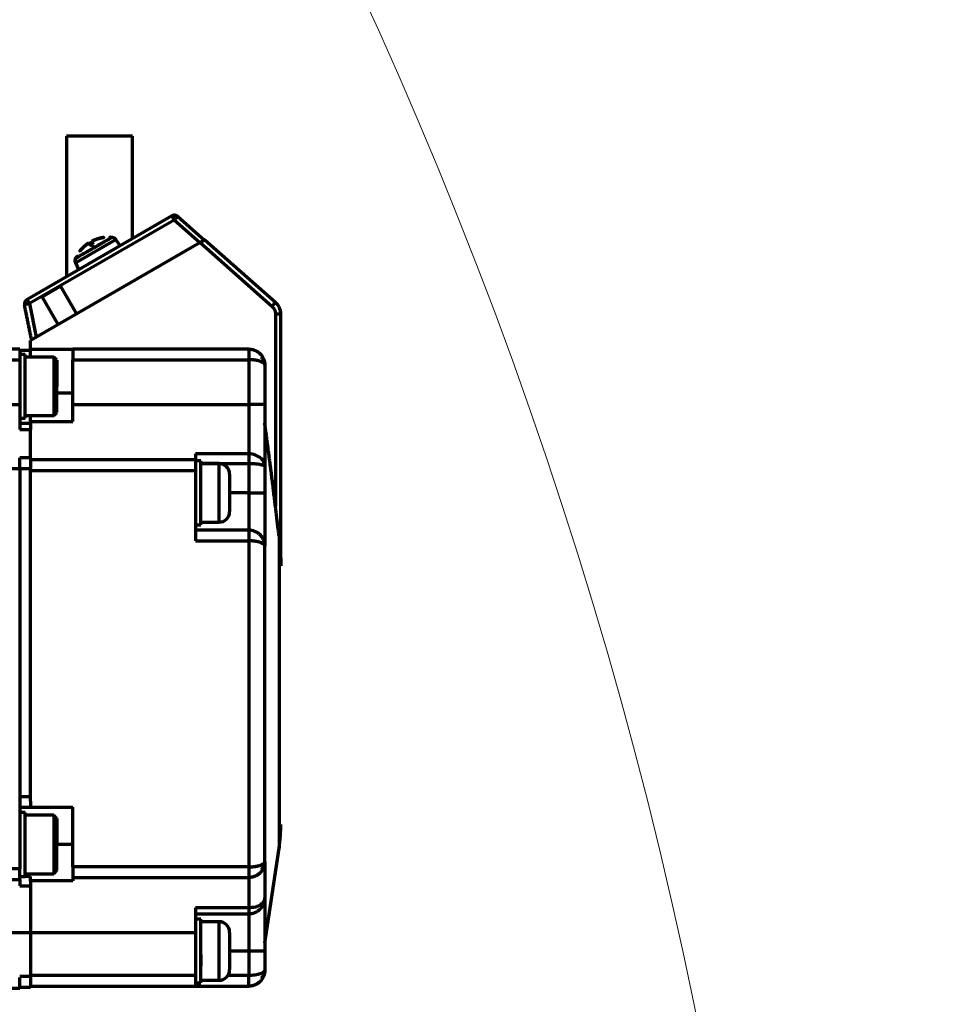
# Model space of a CAD drawing. Header units: millimetres. Extents: x -170 to 6906, y -2212 to 4257.
# Tile 189 of 256: x 5139 to 5225, y -1153 to -1061. Entities that reach past the tile are written whole.
import ezdxf

# ---------------------------------------------------------------- set-up
doc = ezdxf.new("R2010")
doc.units = ezdxf.units.MM
doc.layers.add('1', color=7, linetype='Continuous', true_color=0xffffff)
doc.styles.add('PC_TEXTSTYLE', font='ISOCP.SHX', dxfattribs={"width": 0.707, "bigfont": 'GBCBIG.SHX'})
doc.dimstyles.new('GB_DIMSTYLE', dxfattribs={"dimtxt": 50, "dimasz": 40, "dimexe": 1, "dimexo": 0, "dimgap": 1.5, "dimtad": 1, "dimdec": 1, "dimdsep": 46, "dimtxsty": 'PC_TEXTSTYLE', "dimcen": 0, "dimclrd": 256, "dimclrt": 3, "dimadec": 1, "dimazin": 2, "dimtp": 0.1, "dimtm": 0.1, "dimtfac": 0.71, "dimtdec": 1, "dimtmove": 0, "dimatfit": 3, "dimfxl": 1, "dimtfill": 1, "dimarcsym": 0})

# ---------------------------------------------------------------- blocks, each defined once
blk = doc.blocks.new('*D40')
at = {"lineweight": -2, "transparency": 16777216}
for p, q in [((5298.604, -811.424), (5142.709, -938.982)), ((4772.638, -1241.784), (5111.751, -964.312))]:
    blk.add_line(p, q, dxfattribs=at)
at = {"lineweight": 18, "transparency": 16777216}
blk.add_solid([(5138.487, -933.822), (5146.931, -944.141), (5111.751, -964.312)], dxfattribs=at)
at = {"layer": 'Defpoints', "color": 0, "lineweight": 18, "transparency": 16777216}
for p in [(5111.751, -964.312), (4772.638, -1241.784)]:
    blk.add_point(p, dxfattribs=at)
at = {"color": 3, "lineweight": 18, "transparency": 16777216, "insert": (5244.525, -821.426), "char_height": 50, "attachment_point": 5, "rotation": 39.29104, "style": 'PC_TEXTSTYLE', "bg_fill": 3, "box_fill_scale": 1.1, "bg_fill_color": 256, "bg_fill_true_color": 13158600, "bg_fill_transparency": 0}
blk.add_mtext('R625', dxfattribs=at)

msp = doc.modelspace()

# ---------------------------------------------------------------- linework, layer by layer
at = {"color": 0, "lineweight": 18}
msp.add_arc((4772.638, -1241.784), 438.165, 198.70552, 161.36953, dxfattribs=at)
at = {"layer": '1', "color": 0, "linetype": 'Continuous', "lineweight": 70}
for p, q in [((5142.916, -1071.784), (5142.916, -1084.993)), ((5149.116, -1071.784), (5142.916, -1071.784)), ((5149.116, -1081.413), (5149.116, -1071.784)), ((5152.803, -1079.284), (5139.229, -1087.121)), ((5153.028, -1079.674), (5152.803, -1079.284)), ((5153.384, -1079.343), (5155.875, -1081.552)), ((5153.028, -1079.674), (5139.454, -1087.511)), ((5155.433, -1081.807), (5153.028, -1079.674)), ((5155.464, -1081.789), (5139.538, -1090.984)), ((5143.772, -1083.695), (5147.564, -1081.506)), ((5144.955, -1081.867), (5145.036, -1081.821)), ((5145.309, -1081.663), (5145.39, -1081.616)), ((5147.964, -1082.078), (5147.564, -1081.506)), ((5155.464, -1081.789), (5162.202, -1087.764)), ((5155.921, -1081.526), (5162.534, -1087.39)), ((5143.772, -1083.695), (5144.067, -1084.328)), ((5140.637, -1086.886), (5142.369, -1085.886)), ((5142.369, -1085.886), (5143.869, -1088.484)), ((5139.229, -1087.121), (5139.454, -1087.511)), ((5139.454, -1087.511), (5140.098, -1090.661)), ((5142.137, -1089.484), (5140.637, -1086.886)), ((5162.534, -1087.39), (5162.202, -1087.764)), ((5163.038, -1088.512), (5162.538, -1088.512)), ((5162.538, -1088.512), (5162.538, -1106.555)), ((5139.538, -1091.784), (5139.538, -1090.984)), ((5138.538, -1091.784), (5036.64, -1091.784)), ((5138.538, -1091.784), (5138.538, -1092.784)), ((5138.538, -1091.884), (5139.538, -1091.884)), ((5139.038, -1092.284), (5138.538, -1092.284)), ((5139.038, -1095.284), (5139.038, -1092.284)), ((5139.538, -1091.784), (5143.538, -1091.784)), ((5139.538, -1092.534), (5139.538, -1091.784)), ((5143.538, -1091.784), (5143.538, -1092.784)), ((5036.64, -1092.784), (5138.538, -1092.784)), ((5138.538, -1092.784), (5138.538, -1096.984)), ((5141.738, -1092.534), (5139.038, -1092.534)), ((5142.038, -1092.834), (5141.738, -1092.534)), ((5141.738, -1092.534), (5141.738, -1098.034)), ((5142.038, -1092.834), (5142.038, -1095.284)), ((5143.538, -1096.984), (5143.538, -1092.784)), ((5143.538, -1092.784), (5160.038, -1092.784)), ((5160.038, -1092.784), (5160.038, -1096.984)), ((5161.538, -1093.284), (5161.538, -1096.984)), ((5139.038, -1098.284), (5139.038, -1095.284)), ((5142.038, -1097.734), (5142.038, -1095.284)), ((5143.538, -1095.915), (5142.038, -1095.915)), ((5036.639, -1096.984), (5138.538, -1096.984)), ((5138.538, -1096.984), (5138.538, -1099.317)), ((5143.538, -1098.584), (5143.538, -1096.984)), ((5143.538, -1096.984), (5160.038, -1096.984)), ((5161.538, -1096.984), (5160.038, -1096.984)), ((5160.038, -1096.984), (5160.038, -1101.624)), ((5141.738, -1098.034), (5142.038, -1097.734)), ((5138.538, -1098.284), (5139.038, -1098.284)), ((5139.538, -1098.784), (5138.538, -1098.784)), ((5139.038, -1098.034), (5141.738, -1098.034)), ((5139.538, -1098.584), (5139.538, -1098.034)), ((5139.538, -1098.584), (5143.538, -1098.584)), ((5139.538, -1098.584), (5139.538, -1098.903)), ((5138.538, -1099.317), (5139.538, -1099.317)), ((5139.538, -1098.903), (5139.538, -1099.317)), ((5139.538, -1101.984), (5139.538, -1099.317)), ((5155.038, -1101.625), (5155.038, -1102.184)), ((5139.538, -1101.984), (5138.538, -1101.984)), ((5138.538, -1101.984), (5138.538, -1101.988)), ((5138.538, -1102.984), (5138.538, -1101.984)), ((5139.538, -1101.984), (5139.538, -1102.984)), ((5155.038, -1102.184), (5139.538, -1102.184)), ((5155.038, -1102.184), (5155.038, -1103.184)), ((5155.538, -1102.284), (5155.038, -1102.284)), ((5155.538, -1105.284), (5155.538, -1102.284)), ((5155.538, -1102.516), (5160.038, -1102.516)), ((5157.238, -1102.534), (5155.538, -1102.534)), ((5157.238, -1102.534), (5157.238, -1108.034)), ((5160.038, -1102.516), (5160.038, -1105.284)), ((5036.64, -1102.984), (5138.538, -1102.984)), ((5138.538, -1102.984), (5139.538, -1102.984)), ((5138.538, -1102.984), (5138.538, -1140.584)), ((5139.538, -1133.784), (5139.538, -1102.984)), ((5139.538, -1103.184), (5155.038, -1103.184)), ((5155.038, -1103.184), (5155.038, -1109.784)), ((5161.513, -1102.763), (5161.522, -1102.76)), ((5161.538, -1102.815), (5161.538, -1105.284)), ((5155.538, -1108.284), (5155.538, -1105.284)), ((5160.038, -1105.284), (5158.238, -1105.284)), ((5160.038, -1105.284), (5161.538, -1105.284)), ((5160.038, -1105.284), (5160.038, -1108.784)), ((5155.538, -1108.034), (5157.238, -1108.034)), ((5155.038, -1108.284), (5155.538, -1108.284)), ((5160.038, -1108.784), (5155.038, -1108.784)), ((5155.038, -1109.784), (5160.038, -1109.784)), ((5160.038, -1109.784), (5160.038, -1140.384)), ((5162.873, -1109.342), (5162.873, -1138.64)), ((5161.538, -1139.884), (5161.538, -1110.284)), ((5138.538, -1133.784), (5139.538, -1133.784)), ((5139.538, -1134.22), (5139.538, -1133.784)), ((5138.538, -1134.784), (5139.538, -1134.784)), ((5139.538, -1134.22), (5139.538, -1134.784)), ((5139.538, -1134.784), (5143.538, -1134.784)), ((5143.538, -1140.384), (5143.538, -1134.784)), ((5139.038, -1135.284), (5138.538, -1135.284)), ((5139.038, -1138.284), (5139.038, -1135.284)), ((5141.738, -1135.534), (5139.038, -1135.534)), ((5142.038, -1135.834), (5141.738, -1135.534)), ((5141.738, -1135.534), (5141.738, -1141.034)), ((5142.038, -1135.834), (5142.038, -1138.284)), ((5139.038, -1141.284), (5139.038, -1138.284)), ((5143.538, -1138.284), (5142.038, -1138.284)), ((5142.038, -1140.734), (5142.038, -1138.284)), ((5161.538, -1147.534), (5162.873, -1138.64)), ((5143.538, -1140.384), (5143.538, -1141.384)), ((5160.038, -1140.384), (5143.538, -1140.384)), ((5138.538, -1140.584), (5036.64, -1140.584)), ((5138.538, -1141.584), (5138.538, -1140.584)), ((5138.538, -1141.284), (5139.038, -1141.284)), ((5139.038, -1141.034), (5141.738, -1141.034)), ((5139.538, -1141.705), (5139.538, -1141.277)), ((5141.738, -1141.034), (5142.038, -1140.734)), ((5036.64, -1141.584), (5138.538, -1141.584)), ((5138.538, -1141.584), (5138.538, -1142.162)), ((5138.538, -1142.162), (5139.538, -1142.162)), ((5143.538, -1141.705), (5139.538, -1141.705)), ((5139.538, -1141.705), (5139.538, -1141.751)), ((5139.538, -1141.751), (5139.538, -1142.162)), ((5139.538, -1142.162), (5139.538, -1146.584)), ((5143.538, -1141.384), (5143.538, -1141.705)), ((5143.538, -1141.384), (5160.038, -1141.384)), ((5160.038, -1141.384), (5160.038, -1144.236)), ((5155.038, -1144.236), (5155.038, -1146.584)), ((5160.038, -1144.236), (5155.038, -1144.236)), ((5155.038, -1144.784), (5160.038, -1144.784)), ((5160.038, -1144.784), (5160.038, -1148.284)), ((5155.538, -1145.284), (5155.038, -1145.284)), ((5155.538, -1148.284), (5155.538, -1145.284)), ((5157.238, -1145.534), (5155.538, -1145.534)), ((5157.238, -1145.534), (5157.238, -1151.034)), ((5139.538, -1146.584), (5036.64, -1146.584)), ((5139.538, -1146.584), (5139.538, -1150.684)), ((5155.038, -1146.584), (5139.538, -1146.584)), ((5155.038, -1146.584), (5155.038, -1150.584)), ((5155.538, -1151.284), (5155.538, -1148.284)), ((5160.038, -1148.284), (5158.238, -1148.284)), ((5160.038, -1148.284), (5160.038, -1150.584)), ((5161.538, -1148.284), (5160.038, -1148.284)), ((5161.538, -1148.284), (5161.538, -1150.084)), ((5155.038, -1150.584), (5139.538, -1150.584)), ((5155.038, -1150.584), (5155.038, -1151.584)), ((5160.038, -1150.584), (5158.074, -1150.584)), ((5139.538, -1150.684), (5138.538, -1150.684)), ((5138.538, -1151.784), (5138.538, -1150.775)), ((5139.538, -1150.684), (5139.538, -1151.684)), ((5155.038, -1151.284), (5155.538, -1151.284)), ((5155.538, -1151.034), (5157.238, -1151.034)), ((5036.64, -1151.784), (5138.538, -1151.784)), ((5138.538, -1151.684), (5139.538, -1151.684)), ((5139.538, -1151.584), (5155.038, -1151.584)), ((5155.038, -1151.584), (5160.038, -1151.584))]:
    msp.add_line(p, q, dxfattribs=at)
for centre, radius, start, end in [((5147.146, -1081.799), 0.51, 35, 120), ((5144.234, -1083.48), 0.51, 120, 205), ((5139.479, -1087.554), 0.5, 120, 191.56505), ((5161.538, -1088.512), 1.5, 0, 48.43495), ((5157.238, -1103.534), 1, 0, 90), ((5157.238, -1107.034), 1, 270, 0), ((5157.238, -1146.534), 1, 0, 90), ((5157.238, -1150.034), 1, 270, 0)]:
    msp.add_arc(centre, radius, start, end, dxfattribs=at)
msp.add_ellipse((5153.053, -1079.717), major_axis=(0.332, 0.374), ratio=0.094444, start_param=0, end_param=1.539325, dxfattribs=at)
for points, degree, knots in [([(5152.803, -1079.284), (5152.84, -1079.263), (5152.881, -1079.246), (5152.965, -1079.223), (5153.009, -1079.217), (5153.053, -1079.217)], 3, [0, 0, 0, 0, 0.5, 0.5, 1, 1, 1, 1]), ([(5153.37, -1079.345), (5153.332, -1079.312), (5153.248, -1079.258), (5153.098, -1079.218), (5152.943, -1079.229), (5152.85, -1079.265), (5152.806, -1079.29)], 3, [0, 0, 0, 0, 0.244453, 0.500899, 0.756878, 1, 1, 1, 1]), ([(5153.053, -1079.217), (5153.113, -1079.217), (5153.174, -1079.229), (5153.287, -1079.271), (5153.339, -1079.303), (5153.384, -1079.343)], 3, [0, 0, 0, 0, 0.5, 0.5, 1, 1, 1, 1]), ([(5145.483, -1082.28), (5145.496, -1082.273), (5145.521, -1082.258), (5145.559, -1082.236), (5145.597, -1082.214), (5145.635, -1082.192), (5145.673, -1082.17), (5145.712, -1082.148), (5145.75, -1082.126), (5145.788, -1082.104), (5145.827, -1082.081), (5145.865, -1082.059), (5145.903, -1082.037), (5145.941, -1082.015), (5145.979, -1081.994), (5146.016, -1081.972), (5146.054, -1081.95), (5146.091, -1081.929), (5146.167, -1081.885), (5146.281, -1081.819), (5146.427, -1081.735), (5146.567, -1081.654), (5146.693, -1081.582), (5146.805, -1081.517), (5146.905, -1081.459), (5146.993, -1081.408), (5147.045, -1081.378), (5147.071, -1081.363), (5147.077, -1081.36), (5147.082, -1081.357), (5147.087, -1081.354), (5147.093, -1081.351), (5147.098, -1081.348), (5147.103, -1081.345), (5147.108, -1081.342), (5147.113, -1081.339), (5147.118, -1081.336), (5147.122, -1081.334), (5147.127, -1081.331), (5147.131, -1081.328), (5147.136, -1081.326), (5147.14, -1081.323), (5147.144, -1081.321), (5147.148, -1081.319), (5147.152, -1081.317), (5147.155, -1081.314), (5147.159, -1081.312), (5147.162, -1081.31), (5147.165, -1081.309), (5147.169, -1081.307), (5147.172, -1081.305), (5147.174, -1081.303), (5147.177, -1081.302), (5147.179, -1081.3), (5147.182, -1081.299), (5147.184, -1081.298), (5147.186, -1081.297), (5147.188, -1081.296), (5147.189, -1081.295), (5147.191, -1081.294), (5147.192, -1081.293), (5147.193, -1081.293), (5147.194, -1081.292), (5147.195, -1081.292), (5147.195, -1081.291), (5147.196, -1081.291), (5147.196, -1081.291), (5147.196, -1081.291)], 3, [0, 0, 0, 0, 0.014065, 0.028198, 0.042396, 0.056656, 0.070974, 0.085347, 0.099772, 0.114244, 0.12876, 0.143315, 0.157906, 0.172528, 0.187177, 0.201849, 0.216538, 0.231241, 0.245952, 0.307955, 0.371164, 0.435367, 0.500335, 0.559994, 0.621661, 0.685212, 0.750489, 0.75602, 0.761591, 0.7672, 0.772849, 0.778537, 0.784264, 0.790029, 0.795833, 0.801676, 0.807556, 0.813475, 0.819432, 0.825427, 0.831459, 0.837529, 0.843635, 0.849779, 0.85596, 0.862178, 0.868432, 0.874722, 0.881047, 0.887409, 0.893806, 0.900238, 0.906705, 0.913207, 0.919743, 0.926313, 0.932917, 0.939554, 0.946224, 0.952927, 0.959662, 0.96643, 0.973229, 0.98006, 0.986921, 0.993813, 1, 1, 1, 1]), ([(5145.165, -1082.044), (5145.16, -1082.035), (5145.149, -1082.017), (5145.133, -1081.989), (5145.116, -1081.959), (5145.097, -1081.927), (5145.078, -1081.893), (5145.057, -1081.858), (5145.043, -1081.833), (5145.036, -1081.821)], 3, [0, 0, 0, 0, 0.118784, 0.245555, 0.380341, 0.523164, 0.67404, 0.832983, 1, 1, 1, 1]), ([(5146.419, -1081.308), (5146.419, -1081.308), (5146.419, -1081.307), (5146.42, -1081.306), (5146.42, -1081.306), (5146.42, -1081.305), (5146.421, -1081.305), (5146.421, -1081.304), (5146.421, -1081.304), (5146.421, -1081.305), (5146.42, -1081.305), (5146.42, -1081.305), (5146.42, -1081.306), (5146.419, -1081.307), (5146.419, -1081.308), (5146.419, -1081.308)], 3, [0, 0, 0, 0, 0.071293, 0.143517, 0.216675, 0.29077, 0.365801, 0.441773, 0.518686, 0.596542, 0.675342, 0.755087, 0.835778, 0.917416, 1, 1, 1, 1]), ([(5155.921, -1081.526), (5155.921, -1081.526), (5155.921, -1081.526), (5155.92, -1081.526), (5155.92, -1081.526), (5155.919, -1081.527), (5155.918, -1081.527), (5155.917, -1081.528), (5155.916, -1081.529), (5155.914, -1081.529), (5155.912, -1081.53), (5155.91, -1081.532), (5155.908, -1081.533), (5155.905, -1081.534), (5155.903, -1081.536), (5155.9, -1081.538), (5155.897, -1081.539), (5155.893, -1081.541), (5155.89, -1081.543), (5155.886, -1081.546), (5155.882, -1081.548), (5155.878, -1081.55), (5155.873, -1081.553), (5155.868, -1081.556), (5155.863, -1081.559), (5155.858, -1081.562), (5155.853, -1081.565), (5155.847, -1081.568), (5155.841, -1081.571), (5155.835, -1081.575), (5155.829, -1081.578), (5155.823, -1081.582), (5155.816, -1081.586), (5155.809, -1081.59), (5155.802, -1081.594), (5155.795, -1081.598), (5155.787, -1081.603), (5155.779, -1081.607), (5155.771, -1081.612), (5155.762, -1081.617), (5155.753, -1081.622), (5155.743, -1081.628), (5155.733, -1081.634), (5155.722, -1081.64), (5155.71, -1081.647), (5155.698, -1081.654), (5155.685, -1081.661), (5155.671, -1081.669), (5155.657, -1081.677), (5155.643, -1081.685), (5155.628, -1081.694), (5155.612, -1081.703), (5155.595, -1081.713), (5155.578, -1081.723), (5155.561, -1081.733), (5155.542, -1081.744), (5155.524, -1081.755), (5155.504, -1081.766), (5155.485, -1081.778), (5155.471, -1081.785), (5155.464, -1081.789)], 3, [0, 0, 0, 0, 0.01176, 0.024988, 0.03826, 0.051579, 0.064945, 0.078358, 0.091819, 0.105329, 0.118889, 0.132499, 0.14616, 0.159872, 0.173637, 0.187454, 0.201325, 0.21525, 0.22923, 0.243265, 0.257357, 0.271504, 0.28571, 0.299972, 0.314294, 0.328674, 0.343114, 0.357614, 0.372174, 0.386796, 0.401479, 0.416225, 0.431034, 0.445906, 0.460842, 0.475842, 0.490907, 0.506035, 0.521798, 0.538194, 0.555226, 0.572893, 0.591196, 0.610136, 0.629713, 0.649927, 0.670778, 0.692268, 0.714397, 0.737163, 0.760569, 0.784614, 0.809298, 0.834621, 0.860584, 0.887187, 0.91443, 0.942313, 0.970836, 1, 1, 1, 1]), ([(5143.77, -1083.269), (5143.77, -1083.269), (5143.77, -1083.269), (5143.772, -1083.268), (5143.774, -1083.267), (5143.776, -1083.265), (5143.78, -1083.263), (5143.784, -1083.261), (5143.789, -1083.258), (5143.794, -1083.255), (5143.801, -1083.251), (5143.807, -1083.247), (5143.815, -1083.243), (5143.822, -1083.239), (5143.831, -1083.234), (5143.84, -1083.229), (5143.849, -1083.223), (5143.859, -1083.218), (5143.869, -1083.212), (5143.879, -1083.206), (5143.909, -1083.189), (5143.963, -1083.158), (5144.054, -1083.105), (5144.157, -1083.046), (5144.272, -1082.979), (5144.399, -1082.906), (5144.538, -1082.825), (5144.685, -1082.741), (5144.792, -1082.678), (5144.856, -1082.642), (5144.874, -1082.631), (5144.892, -1082.621), (5144.91, -1082.611), (5144.928, -1082.6), (5144.946, -1082.59), (5144.964, -1082.579), (5144.983, -1082.569), (5145.001, -1082.558), (5145.019, -1082.547), (5145.038, -1082.537), (5145.056, -1082.526), (5145.075, -1082.515), (5145.093, -1082.505), (5145.112, -1082.494), (5145.13, -1082.483), (5145.149, -1082.473), (5145.168, -1082.462), (5145.186, -1082.451), (5145.205, -1082.44), (5145.223, -1082.43), (5145.242, -1082.419), (5145.261, -1082.408), (5145.279, -1082.397), (5145.298, -1082.387), (5145.317, -1082.376), (5145.335, -1082.365), (5145.354, -1082.355), (5145.372, -1082.344), (5145.391, -1082.333), (5145.409, -1082.323), (5145.428, -1082.312), (5145.446, -1082.301), (5145.465, -1082.291), (5145.477, -1082.284), (5145.483, -1082.28)], 3, [0, 0, 0, 0, 0.01392, 0.027712, 0.041372, 0.054897, 0.068285, 0.081533, 0.094639, 0.107599, 0.120412, 0.133075, 0.145588, 0.157947, 0.170151, 0.182198, 0.194088, 0.205818, 0.217388, 0.228796, 0.240041, 0.308033, 0.37414, 0.438183, 0.500023, 0.564955, 0.629114, 0.692273, 0.754222, 0.761364, 0.768505, 0.775643, 0.782779, 0.789912, 0.797041, 0.804166, 0.811286, 0.818401, 0.82551, 0.832613, 0.839709, 0.846798, 0.85388, 0.860953, 0.868017, 0.875072, 0.882118, 0.889153, 0.896178, 0.903192, 0.910195, 0.917185, 0.924164, 0.931129, 0.938082, 0.945021, 0.951946, 0.958856, 0.965753, 0.972634, 0.979499, 0.986349, 0.993183, 1, 1, 1, 1]), ([(5144.173, -1082.604), (5144.173, -1082.604), (5144.172, -1082.604), (5144.171, -1082.604), (5144.17, -1082.604), (5144.169, -1082.604), (5144.169, -1082.604), (5144.169, -1082.604), (5144.169, -1082.604), (5144.17, -1082.604), (5144.171, -1082.604), (5144.172, -1082.604), (5144.173, -1082.604), (5144.173, -1082.604)], 3, [0, 0, 0, 0, 0.097498, 0.193674, 0.288527, 0.38206, 0.474275, 0.565172, 0.654755, 0.743026, 0.829988, 0.915645, 1, 1, 1, 1]), ([(5139.454, -1087.511), (5139.423, -1087.518), (5139.391, -1087.525), (5139.33, -1087.538), (5139.301, -1087.546), (5139.244, -1087.56), (5139.216, -1087.567), (5139.165, -1087.581), (5139.142, -1087.588), (5139.099, -1087.601), (5139.08, -1087.607), (5139.046, -1087.619), (5139.032, -1087.625), (5139.01, -1087.635), (5139.002, -1087.64), (5138.991, -1087.648), (5138.988, -1087.652), (5138.989, -1087.655)], 3, [0, 0, 0, 0, 0.125, 0.125, 0.25, 0.25, 0.375, 0.375, 0.5, 0.5, 0.625, 0.625, 0.75, 0.75, 0.875, 0.875, 1, 1, 1, 1]), ([(5162.202, -1087.764), (5162.206, -1087.767), (5162.214, -1087.775), (5162.226, -1087.786), (5162.238, -1087.797), (5162.249, -1087.808), (5162.261, -1087.82), (5162.272, -1087.832), (5162.283, -1087.844), (5162.293, -1087.856), (5162.304, -1087.868), (5162.314, -1087.881), (5162.325, -1087.894), (5162.334, -1087.907), (5162.344, -1087.92), (5162.354, -1087.933), (5162.363, -1087.946), (5162.372, -1087.96), (5162.381, -1087.973), (5162.39, -1087.987), (5162.398, -1088.001), (5162.406, -1088.015), (5162.414, -1088.029), (5162.422, -1088.043), (5162.429, -1088.058), (5162.437, -1088.072), (5162.444, -1088.087), (5162.456, -1088.113), (5162.471, -1088.15), (5162.489, -1088.2), (5162.504, -1088.25), (5162.515, -1088.295), (5162.526, -1088.347), (5162.532, -1088.393), (5162.536, -1088.438), (5162.538, -1088.467), (5162.538, -1088.491), (5162.538, -1088.506), (5162.538, -1088.512)], 3, [0, 0, 0, 0, 0.01923, 0.03846, 0.05769, 0.07692, 0.096151, 0.115381, 0.134611, 0.153841, 0.173071, 0.192301, 0.211531, 0.230761, 0.249991, 0.269222, 0.288452, 0.307682, 0.326912, 0.346142, 0.365372, 0.384602, 0.403832, 0.423063, 0.442293, 0.461523, 0.480753, 0.499983, 0.562292, 0.624603, 0.686921, 0.749247, 0.787803, 0.873718, 0.914716, 0.949428, 0.977856, 1, 1, 1, 1]), ([(5160.038, -1091.784), (5160.045, -1091.784), (5160.058, -1091.784), (5160.077, -1091.784), (5160.096, -1091.785), (5160.116, -1091.786), (5160.135, -1091.787), (5160.154, -1091.788), (5160.174, -1091.79), (5160.193, -1091.792), (5160.213, -1091.794), (5160.232, -1091.796), (5160.251, -1091.799), (5160.271, -1091.802), (5160.29, -1091.805), (5160.31, -1091.809), (5160.329, -1091.812), (5160.349, -1091.816), (5160.368, -1091.821), (5160.387, -1091.825), (5160.407, -1091.83), (5160.426, -1091.835), (5160.445, -1091.84), (5160.464, -1091.846), (5160.484, -1091.852), (5160.503, -1091.858), (5160.522, -1091.864), (5160.541, -1091.871), (5160.56, -1091.878), (5160.579, -1091.885), (5160.598, -1091.892), (5160.617, -1091.9), (5160.635, -1091.908), (5160.654, -1091.916), (5160.673, -1091.925), (5160.691, -1091.933), (5160.71, -1091.942), (5160.728, -1091.952), (5160.746, -1091.961), (5160.764, -1091.971), (5160.782, -1091.981), (5160.8, -1091.992), (5160.818, -1092.002), (5160.836, -1092.013), (5160.853, -1092.024), (5160.871, -1092.036), (5160.888, -1092.048), (5160.905, -1092.06), (5160.922, -1092.072), (5160.939, -1092.084), (5160.956, -1092.097), (5160.972, -1092.11), (5160.989, -1092.123), (5161.005, -1092.137), (5161.021, -1092.151), (5161.037, -1092.165), (5161.053, -1092.179), (5161.069, -1092.194), (5161.084, -1092.208), (5161.126, -1092.25), (5161.194, -1092.324), (5161.28, -1092.438), (5161.359, -1092.567), (5161.407, -1092.667), (5161.433, -1092.73), (5161.441, -1092.751), (5161.449, -1092.774), (5161.457, -1092.797), (5161.466, -1092.822), (5161.474, -1092.847), (5161.482, -1092.874), (5161.489, -1092.902), (5161.497, -1092.931), (5161.504, -1092.961), (5161.51, -1092.993), (5161.516, -1093.025), (5161.522, -1093.059), (5161.527, -1093.094), (5161.531, -1093.13), (5161.534, -1093.167), (5161.537, -1093.205), (5161.538, -1093.244), (5161.538, -1093.271), (5161.538, -1093.284)], 3, [0, 0, 0, 0, 0.007948, 0.015912, 0.023892, 0.031888, 0.039901, 0.047929, 0.055975, 0.064037, 0.072116, 0.080212, 0.088325, 0.096456, 0.104604, 0.112769, 0.120953, 0.129154, 0.137374, 0.145612, 0.153868, 0.162143, 0.170436, 0.178748, 0.187079, 0.19543, 0.203799, 0.212188, 0.220597, 0.229025, 0.237473, 0.245941, 0.254429, 0.262937, 0.271465, 0.280014, 0.288584, 0.297174, 0.305785, 0.314417, 0.32307, 0.331745, 0.340441, 0.349158, 0.357897, 0.366657, 0.37544, 0.384244, 0.393071, 0.40192, 0.410791, 0.419684, 0.4286, 0.437539, 0.446501, 0.455485, 0.464493, 0.473523, 0.482577, 0.491654, 0.549115, 0.6103, 0.675227, 0.743911, 0.753334, 0.763208, 0.773532, 0.784307, 0.795533, 0.807208, 0.819335, 0.831912, 0.844939, 0.858417, 0.872346, 0.886726, 0.901556, 0.916836, 0.932568, 0.94875, 0.965382, 0.982466, 1, 1, 1, 1]), ([(5160.038, -1091.784), (5160.038, -1091.784), (5160.038, -1091.795), (5160.038, -1091.848), (5160.038, -1091.942), (5160.038, -1092.074), (5160.038, -1092.236), (5160.038, -1092.418), (5160.038, -1092.605), (5160.038, -1092.726), (5160.038, -1092.784)], 3, [0, 0, 0, 0, 0.121451, 0.247403, 0.373355, 0.499307, 0.625259, 0.751211, 0.877163, 1, 1, 1, 1]), ([(5161.538, -1093.284), (5161.538, -1093.282), (5161.538, -1093.277), (5161.538, -1093.271), (5161.537, -1093.264), (5161.537, -1093.258), (5161.535, -1093.251), (5161.534, -1093.245), (5161.532, -1093.238), (5161.531, -1093.232), (5161.528, -1093.225), (5161.526, -1093.218), (5161.523, -1093.212), (5161.52, -1093.205), (5161.517, -1093.198), (5161.513, -1093.192), (5161.509, -1093.185), (5161.505, -1093.178), (5161.5, -1093.172), (5161.495, -1093.165), (5161.49, -1093.158), (5161.485, -1093.152), (5161.479, -1093.145), (5161.473, -1093.138), (5161.466, -1093.131), (5161.459, -1093.125), (5161.452, -1093.118), (5161.445, -1093.111), (5161.437, -1093.104), (5161.428, -1093.097), (5161.406, -1093.08), (5161.368, -1093.053), (5161.306, -1093.018), (5161.237, -1092.985), (5161.164, -1092.954), (5161.103, -1092.932), (5161.058, -1092.917), (5161.03, -1092.909), (5161.002, -1092.9), (5160.973, -1092.892), (5160.944, -1092.885), (5160.914, -1092.877), (5160.883, -1092.87), (5160.852, -1092.863), (5160.821, -1092.857), (5160.789, -1092.85), (5160.756, -1092.844), (5160.723, -1092.838), (5160.69, -1092.833), (5160.656, -1092.828), (5160.622, -1092.823), (5160.587, -1092.818), (5160.552, -1092.814), (5160.517, -1092.81), (5160.482, -1092.806), (5160.446, -1092.803), (5160.41, -1092.8), (5160.373, -1092.797), (5160.337, -1092.794), (5160.3, -1092.792), (5160.263, -1092.79), (5160.226, -1092.788), (5160.188, -1092.787), (5160.151, -1092.786), (5160.114, -1092.785), (5160.076, -1092.784), (5160.051, -1092.784), (5160.038, -1092.784)], 3, [0, 0, 0, 0, 0.008269, 0.016589, 0.024961, 0.033385, 0.04186, 0.050388, 0.058967, 0.067598, 0.076281, 0.085016, 0.093803, 0.102641, 0.111532, 0.120474, 0.129469, 0.138515, 0.147614, 0.156764, 0.165967, 0.175221, 0.184528, 0.193886, 0.203297, 0.212759, 0.222274, 0.231841, 0.24146, 0.251132, 0.260855, 0.315619, 0.368604, 0.419813, 0.469254, 0.516934, 0.532714, 0.548472, 0.56421, 0.579928, 0.595627, 0.611307, 0.62697, 0.642617, 0.658248, 0.673865, 0.689467, 0.705057, 0.720635, 0.736201, 0.751758, 0.767305, 0.782843, 0.798374, 0.813899, 0.829417, 0.844931, 0.860441, 0.875947, 0.891452, 0.906955, 0.922458, 0.937962, 0.953467, 0.968974, 0.984485, 1, 1, 1, 1]), ([(5161.538, -1096.984), (5161.538, -1097.857), (5161.538, -1098.702), (5161.538, -1099.576), (5161.538, -1101.141), (5161.538, -1101.774), (5161.538, -1102.385), (5161.538, -1102.815)], 2, [0, 0, 0, 0.25, 0.25, 0.5, 0.75, 0.75, 1, 1, 1]), ([(5162.538, -1106.555), (5162.516, -1106.365), (5162.469, -1105.98), (5162.398, -1105.397), (5162.325, -1104.801), (5162.249, -1104.192), (5162.17, -1103.57), (5162.1, -1103.021), (5162.039, -1102.545), (5161.987, -1102.146), (5161.935, -1101.741), (5161.881, -1101.33), (5161.827, -1100.914), (5161.771, -1100.491), (5161.714, -1100.063), (5161.657, -1099.629), (5161.598, -1099.189), (5161.558, -1098.893), (5161.538, -1098.745)], 3, [0, 0, 0, 0, 0.072987, 0.147608, 0.223872, 0.301788, 0.381363, 0.462603, 0.512941, 0.564032, 0.615876, 0.668476, 0.721833, 0.775948, 0.830821, 0.886454, 0.942847, 1, 1, 1, 1]), ([(5161.538, -1102.815), (5161.538, -1102.674), (5161.505, -1102.53), (5161.405, -1102.325), (5161.321, -1102.192), (5161.148, -1102.009), (5160.925, -1101.85), (5160.748, -1101.767), (5160.465, -1101.664), (5160.256, -1101.624), (5160.038, -1101.624)], 3, [0, 0, 0, 0, 0.25, 0.25, 0.375, 0.5, 0.625, 0.75, 0.75, 1, 1, 1, 1]), ([(5160.038, -1101.624), (5160.038, -1101.663), (5160.038, -1101.766), (5160.038, -1101.986), (5160.038, -1102.249), (5160.038, -1102.429), (5160.038, -1102.516)], 3, [0, 0, 0, 0, 0.250771, 0.501583, 0.752395, 1, 1, 1, 1]), ([(5160.038, -1102.516), (5160.044, -1102.516), (5160.059, -1102.516), (5160.083, -1102.516), (5160.115, -1102.516), (5160.154, -1102.517), (5160.2, -1102.518), (5160.252, -1102.519), (5160.31, -1102.521), (5160.375, -1102.524), (5160.446, -1102.527), (5160.521, -1102.532), (5160.644, -1102.541), (5160.789, -1102.556), (5160.933, -1102.575), (5161.027, -1102.591), (5161.087, -1102.603), (5161.129, -1102.612), (5161.166, -1102.62), (5161.202, -1102.629), (5161.235, -1102.638), (5161.267, -1102.646), (5161.297, -1102.655), (5161.325, -1102.664), (5161.352, -1102.674), (5161.377, -1102.683), (5161.4, -1102.692), (5161.419, -1102.701), (5161.435, -1102.709), (5161.449, -1102.716), (5161.461, -1102.722), (5161.472, -1102.729), (5161.483, -1102.736), (5161.493, -1102.743), (5161.501, -1102.75), (5161.509, -1102.757), (5161.516, -1102.764), (5161.522, -1102.771), (5161.527, -1102.779), (5161.531, -1102.786), (5161.535, -1102.793), (5161.537, -1102.8), (5161.538, -1102.808), (5161.538, -1102.812), (5161.538, -1102.815)], 3, [0, 0, 0, 0, 0.007433, 0.017861, 0.031263, 0.047615, 0.06689, 0.089059, 0.114095, 0.141966, 0.172644, 0.206094, 0.242279, 0.337436, 0.410227, 0.461388, 0.491623, 0.515096, 0.538433, 0.561645, 0.584749, 0.607759, 0.630691, 0.653553, 0.676355, 0.699101, 0.721796, 0.744443, 0.760597, 0.776727, 0.792833, 0.808915, 0.824974, 0.841009, 0.857021, 0.873008, 0.888971, 0.904909, 0.920823, 0.93671, 0.952572, 0.968408, 0.984217, 1, 1, 1, 1]), ([(5158.238, -1105.284), (5158.238, -1105.632), (5158.238, -1106.274), (5158.238, -1106.767), (5158.238, -1107.034), (5158.238, -1107.034)], 2, [0, 0, 0, 0.250232, 0.500464, 0.750696, 1, 1, 1]), ([(5161.538, -1105.284), (5161.538, -1106.237), (5161.538, -1107.124), (5161.538, -1107.595), (5161.538, -1108.453), (5161.538, -1109.185), (5161.538, -1109.746), (5161.538, -1110.112), (5161.538, -1110.284), (5161.538, -1110.284)], 2, [0, 0, 0, 0.250154, 0.250154, 0.375231, 0.500308, 0.625384, 0.750461, 0.875538, 1, 1, 1]), ([(5162.873, -1109.342), (5162.868, -1109.305), (5162.859, -1109.23), (5162.845, -1109.119), (5162.832, -1109.007), (5162.818, -1108.894), (5162.805, -1108.782), (5162.789, -1108.652), (5162.771, -1108.503), (5162.751, -1108.334), (5162.73, -1108.159), (5162.712, -1108.008), (5162.697, -1107.885), (5162.686, -1107.789), (5162.675, -1107.694), (5162.663, -1107.599), (5162.652, -1107.504), (5162.641, -1107.408), (5162.629, -1107.313), (5162.618, -1107.218), (5162.606, -1107.123), (5162.595, -1107.028), (5162.584, -1106.934), (5162.572, -1106.839), (5162.561, -1106.744), (5162.55, -1106.65), (5162.542, -1106.586), (5162.538, -1106.555)], 3, [0, 0, 0, 0, 0.04015, 0.080373, 0.120669, 0.161039, 0.201484, 0.242003, 0.300887, 0.361724, 0.424529, 0.489315, 0.523515, 0.557694, 0.591854, 0.625993, 0.66011, 0.694206, 0.728279, 0.76233, 0.796357, 0.83036, 0.864339, 0.898293, 0.932222, 0.966124, 1, 1, 1, 1]), ([(5161.538, -1110.284), (5161.538, -1110.087), (5161.498, -1109.891), (5161.385, -1109.619), (5161.293, -1109.446), (5161.106, -1109.216), (5160.953, -1109.091), (5160.79, -1108.982), (5160.703, -1108.936), (5160.431, -1108.823), (5160.235, -1108.784), (5160.038, -1108.784)], 3, [0, 0, 0, 0, 0.25, 0.25, 0.375, 0.5, 0.625, 0.625, 0.75, 0.75, 1, 1, 1, 1]), ([(5160.038, -1108.784), (5160.038, -1108.784), (5160.038, -1108.795), (5160.038, -1108.848), (5160.038, -1108.942), (5160.038, -1109.074), (5160.038, -1109.236), (5160.038, -1109.418), (5160.038, -1109.605), (5160.038, -1109.726), (5160.038, -1109.784)], 3, [0, 0, 0, 0, 0.12145, 0.247403, 0.373355, 0.499307, 0.625259, 0.751211, 0.877163, 1, 1, 1, 1]), ([(5161.538, -1110.284), (5161.538, -1110.282), (5161.538, -1110.277), (5161.538, -1110.271), (5161.537, -1110.264), (5161.537, -1110.258), (5161.535, -1110.251), (5161.534, -1110.245), (5161.532, -1110.238), (5161.531, -1110.232), (5161.528, -1110.225), (5161.526, -1110.218), (5161.523, -1110.212), (5161.52, -1110.205), (5161.517, -1110.198), (5161.513, -1110.192), (5161.509, -1110.185), (5161.505, -1110.178), (5161.5, -1110.172), (5161.495, -1110.165), (5161.49, -1110.158), (5161.485, -1110.152), (5161.479, -1110.145), (5161.473, -1110.138), (5161.466, -1110.131), (5161.459, -1110.125), (5161.452, -1110.118), (5161.445, -1110.111), (5161.437, -1110.104), (5161.428, -1110.097), (5161.406, -1110.08), (5161.367, -1110.053), (5161.306, -1110.018), (5161.237, -1109.985), (5161.164, -1109.954), (5161.096, -1109.93), (5161.037, -1109.91), (5160.986, -1109.896), (5160.933, -1109.882), (5160.879, -1109.869), (5160.822, -1109.857), (5160.763, -1109.846), (5160.702, -1109.836), (5160.64, -1109.826), (5160.576, -1109.818), (5160.521, -1109.811), (5160.475, -1109.806), (5160.44, -1109.803), (5160.404, -1109.8), (5160.368, -1109.797), (5160.332, -1109.794), (5160.295, -1109.792), (5160.259, -1109.79), (5160.222, -1109.788), (5160.186, -1109.787), (5160.149, -1109.786), (5160.112, -1109.785), (5160.075, -1109.784), (5160.051, -1109.784), (5160.038, -1109.784)], 3, [0, 0, 0, 0, 0.008271, 0.016593, 0.024967, 0.033393, 0.04187, 0.050399, 0.05898, 0.067612, 0.076296, 0.085032, 0.09382, 0.102659, 0.111551, 0.120494, 0.129489, 0.138535, 0.147634, 0.156784, 0.165987, 0.175241, 0.184547, 0.193905, 0.203316, 0.212778, 0.222292, 0.231858, 0.241476, 0.251146, 0.260868, 0.315647, 0.36864, 0.419852, 0.46929, 0.516959, 0.544958, 0.573039, 0.601208, 0.629469, 0.657829, 0.686293, 0.714864, 0.74355, 0.772354, 0.801282, 0.816667, 0.832033, 0.84738, 0.862708, 0.87802, 0.893315, 0.908594, 0.92386, 0.939111, 0.95435, 0.969577, 0.984794, 1, 1, 1, 1]), ([(5162.873, -1109.342), (5162.875, -1109.364), (5162.881, -1109.408), (5162.888, -1109.475), (5162.896, -1109.542), (5162.904, -1109.61), (5162.911, -1109.68), (5162.918, -1109.75), (5162.926, -1109.82), (5162.933, -1109.892), (5162.939, -1109.964), (5162.946, -1110.038), (5162.953, -1110.112), (5162.959, -1110.187), (5162.965, -1110.262), (5162.971, -1110.339), (5162.977, -1110.416), (5162.983, -1110.495), (5162.988, -1110.574), (5162.993, -1110.653), (5162.998, -1110.734), (5163.003, -1110.816), (5163.007, -1110.898), (5163.011, -1110.981), (5163.015, -1111.065), (5163.019, -1111.15), (5163.022, -1111.235), (5163.025, -1111.322), (5163.028, -1111.409), (5163.03, -1111.497), (5163.032, -1111.586), (5163.034, -1111.676), (5163.036, -1111.767), (5163.037, -1111.858), (5163.038, -1111.95), (5163.038, -1112.043), (5163.038, -1112.105), (5163.038, -1112.137)], 3, [0, 0, 0, 0, 0.023607, 0.047506, 0.071697, 0.09618, 0.120955, 0.146022, 0.17138, 0.197031, 0.222973, 0.249208, 0.275734, 0.302553, 0.329664, 0.357066, 0.384761, 0.412748, 0.441026, 0.469597, 0.49846, 0.527615, 0.557062, 0.586802, 0.616833, 0.647157, 0.677773, 0.70868, 0.73988, 0.771373, 0.803157, 0.835234, 0.867603, 0.900264, 0.933217, 0.966462, 1, 1, 1, 1]), ([(5161.538, -1139.884), (5161.538, -1139.89), (5161.538, -1139.903), (5161.538, -1139.922), (5161.537, -1139.941), (5161.537, -1139.96), (5161.535, -1139.98), (5161.534, -1139.999), (5161.532, -1140.019), (5161.531, -1140.039), (5161.528, -1140.059), (5161.526, -1140.079), (5161.523, -1140.099), (5161.52, -1140.119), (5161.517, -1140.139), (5161.513, -1140.159), (5161.509, -1140.179), (5161.505, -1140.2), (5161.5, -1140.22), (5161.495, -1140.241), (5161.49, -1140.261), (5161.485, -1140.282), (5161.479, -1140.303), (5161.473, -1140.323), (5161.466, -1140.344), (5161.459, -1140.365), (5161.452, -1140.386), (5161.445, -1140.407), (5161.437, -1140.427), (5161.428, -1140.448), (5161.406, -1140.501), (5161.367, -1140.583), (5161.306, -1140.69), (5161.237, -1140.788), (5161.164, -1140.878), (5161.096, -1140.949), (5161.037, -1141.004), (5160.986, -1141.047), (5160.933, -1141.088), (5160.879, -1141.127), (5160.822, -1141.164), (5160.763, -1141.198), (5160.702, -1141.23), (5160.64, -1141.259), (5160.576, -1141.285), (5160.521, -1141.305), (5160.475, -1141.319), (5160.44, -1141.33), (5160.404, -1141.339), (5160.368, -1141.348), (5160.332, -1141.355), (5160.295, -1141.362), (5160.259, -1141.368), (5160.222, -1141.373), (5160.186, -1141.377), (5160.149, -1141.38), (5160.112, -1141.382), (5160.075, -1141.384), (5160.051, -1141.384), (5160.038, -1141.384)], 3, [0, 0, 0, 0, 0.008271, 0.016593, 0.024967, 0.033393, 0.04187, 0.050399, 0.05898, 0.067612, 0.076296, 0.085032, 0.09382, 0.102659, 0.111551, 0.120494, 0.129489, 0.138535, 0.147634, 0.156784, 0.165987, 0.175241, 0.184547, 0.193905, 0.203316, 0.212778, 0.222292, 0.231858, 0.241476, 0.251146, 0.260868, 0.315647, 0.36864, 0.419852, 0.46929, 0.516959, 0.544958, 0.573039, 0.601208, 0.629469, 0.657829, 0.686293, 0.714864, 0.74355, 0.772354, 0.801282, 0.816667, 0.832033, 0.84738, 0.862708, 0.87802, 0.893315, 0.908594, 0.92386, 0.939111, 0.95435, 0.969577, 0.984794, 1, 1, 1, 1]), ([(5160.038, -1140.384), (5160.045, -1140.384), (5160.058, -1140.384), (5160.077, -1140.384), (5160.096, -1140.384), (5160.116, -1140.383), (5160.135, -1140.383), (5160.154, -1140.382), (5160.174, -1140.382), (5160.193, -1140.381), (5160.213, -1140.38), (5160.232, -1140.38), (5160.251, -1140.379), (5160.271, -1140.378), (5160.29, -1140.377), (5160.31, -1140.375), (5160.329, -1140.374), (5160.349, -1140.373), (5160.368, -1140.371), (5160.387, -1140.37), (5160.407, -1140.368), (5160.426, -1140.367), (5160.445, -1140.365), (5160.464, -1140.363), (5160.484, -1140.361), (5160.503, -1140.359), (5160.522, -1140.357), (5160.541, -1140.355), (5160.56, -1140.352), (5160.579, -1140.35), (5160.598, -1140.347), (5160.617, -1140.345), (5160.635, -1140.342), (5160.654, -1140.339), (5160.673, -1140.337), (5160.691, -1140.334), (5160.71, -1140.331), (5160.728, -1140.328), (5160.746, -1140.324), (5160.764, -1140.321), (5160.782, -1140.318), (5160.8, -1140.314), (5160.818, -1140.311), (5160.836, -1140.307), (5160.853, -1140.303), (5160.871, -1140.3), (5160.888, -1140.296), (5160.905, -1140.292), (5160.922, -1140.288), (5160.939, -1140.284), (5160.956, -1140.279), (5160.972, -1140.275), (5160.989, -1140.271), (5161.005, -1140.266), (5161.021, -1140.262), (5161.037, -1140.257), (5161.053, -1140.252), (5161.069, -1140.247), (5161.084, -1140.243), (5161.126, -1140.229), (5161.194, -1140.204), (5161.28, -1140.166), (5161.359, -1140.123), (5161.407, -1140.089), (5161.433, -1140.068), (5161.441, -1140.061), (5161.449, -1140.054), (5161.457, -1140.046), (5161.466, -1140.038), (5161.474, -1140.029), (5161.482, -1140.02), (5161.489, -1140.011), (5161.497, -1140.001), (5161.504, -1139.991), (5161.51, -1139.981), (5161.516, -1139.97), (5161.522, -1139.959), (5161.527, -1139.947), (5161.531, -1139.935), (5161.534, -1139.923), (5161.537, -1139.91), (5161.538, -1139.897), (5161.538, -1139.888), (5161.538, -1139.884)], 3, [0, 0, 0, 0, 0.007948, 0.015912, 0.023892, 0.031888, 0.039901, 0.047929, 0.055975, 0.064037, 0.072116, 0.080212, 0.088325, 0.096456, 0.104604, 0.112769, 0.120953, 0.129154, 0.137374, 0.145612, 0.153868, 0.162143, 0.170436, 0.178748, 0.187079, 0.19543, 0.203799, 0.212188, 0.220597, 0.229025, 0.237473, 0.245941, 0.254429, 0.262937, 0.271465, 0.280014, 0.288584, 0.297174, 0.305785, 0.314417, 0.32307, 0.331745, 0.340441, 0.349158, 0.357897, 0.366657, 0.37544, 0.384244, 0.393071, 0.40192, 0.410791, 0.419684, 0.4286, 0.437539, 0.446501, 0.455485, 0.464493, 0.473523, 0.482577, 0.491654, 0.549115, 0.6103, 0.675227, 0.743911, 0.753334, 0.763208, 0.773532, 0.784307, 0.795533, 0.807208, 0.819335, 0.831912, 0.844939, 0.858417, 0.872346, 0.886726, 0.901556, 0.916836, 0.932568, 0.94875, 0.965382, 0.982466, 1, 1, 1, 1]), ([(5160.038, -1140.384), (5160.038, -1140.443), (5160.038, -1140.566), (5160.038, -1140.754), (5160.038, -1140.936), (5160.038, -1141.098), (5160.038, -1141.229), (5160.038, -1141.322), (5160.038, -1141.373), (5160.038, -1141.384), (5160.038, -1141.384)], 3, [0, 0, 0, 0, 0.125906, 0.251849, 0.377793, 0.503736, 0.629679, 0.755623, 0.881566, 1, 1, 1, 1]), ([(5160.038, -1144.784), (5160.045, -1144.784), (5160.057, -1144.784), (5160.078, -1144.784), (5160.099, -1144.783), (5160.123, -1144.782), (5160.148, -1144.78), (5160.174, -1144.778), (5160.203, -1144.775), (5160.232, -1144.771), (5160.264, -1144.766), (5160.296, -1144.761), (5160.331, -1144.754), (5160.366, -1144.747), (5160.403, -1144.738), (5160.441, -1144.728), (5160.481, -1144.716), (5160.521, -1144.702), (5160.563, -1144.688), (5160.648, -1144.654), (5160.766, -1144.597), (5160.9, -1144.513), (5161.006, -1144.432), (5161.075, -1144.369), (5161.119, -1144.325), (5161.146, -1144.296), (5161.172, -1144.266), (5161.198, -1144.236), (5161.222, -1144.205), (5161.246, -1144.174), (5161.269, -1144.142), (5161.291, -1144.11), (5161.312, -1144.077), (5161.332, -1144.044), (5161.351, -1144.011), (5161.369, -1143.977), (5161.386, -1143.942), (5161.403, -1143.907), (5161.418, -1143.872), (5161.433, -1143.837), (5161.446, -1143.801), (5161.459, -1143.765), (5161.471, -1143.729), (5161.482, -1143.693), (5161.492, -1143.656), (5161.5, -1143.619), (5161.508, -1143.582), (5161.516, -1143.545), (5161.522, -1143.508), (5161.527, -1143.471), (5161.531, -1143.433), (5161.534, -1143.396), (5161.537, -1143.359), (5161.538, -1143.321), (5161.538, -1143.296), (5161.538, -1143.284)], 3, [0, 0, 0, 0, 0.007754, 0.016213, 0.025374, 0.035234, 0.045787, 0.057031, 0.068962, 0.081577, 0.094872, 0.108844, 0.123489, 0.138803, 0.154783, 0.171426, 0.188726, 0.206681, 0.225284, 0.244531, 0.322828, 0.389934, 0.446094, 0.491648, 0.508661, 0.525602, 0.54247, 0.559274, 0.576018, 0.592709, 0.609353, 0.625954, 0.642516, 0.659043, 0.675537, 0.691999, 0.708431, 0.724834, 0.741209, 0.757558, 0.773881, 0.79018, 0.806454, 0.822704, 0.838932, 0.855137, 0.87132, 0.88748, 0.903619, 0.919736, 0.935831, 0.951905, 0.967957, 0.983989, 1, 1, 1, 1]), ([(5161.538, -1143.284), (5161.538, -1143.405), (5161.505, -1143.524), (5161.405, -1143.691), (5161.321, -1143.799), (5161.148, -1143.943), (5160.925, -1144.065), (5160.748, -1144.128), (5160.465, -1144.206), (5160.256, -1144.236), (5160.038, -1144.236)], 3, [0, 0, 0, 0, 0.25, 0.25, 0.375, 0.5, 0.625, 0.75, 0.75, 1, 1, 1, 1]), ([(5161.538, -1143.284), (5161.538, -1143.284), (5161.538, -1143.635), (5161.538, -1143.821), (5161.538, -1144.382), (5161.538, -1145.114), (5161.538, -1145.972), (5161.538, -1146.444), (5161.538, -1146.895), (5161.538, -1147.374), (5161.538, -1147.825), (5161.538, -1148.284)], 2, [0, 0, 0, 0.25, 0.25, 0.375, 0.5, 0.625, 0.75, 0.75, 0.875, 0.875, 1, 1, 1]), ([(5160.038, -1144.236), (5160.038, -1144.314), (5160.038, -1144.465), (5160.038, -1144.649), (5160.038, -1144.761), (5160.038, -1144.784), (5160.038, -1144.784)], 3, [0, 0, 0, 0, 0.250771, 0.501583, 0.752395, 1, 1, 1, 1]), ([(5155.538, -1148.654), (5155.538, -1148.658), (5155.538, -1148.67), (5155.538, -1148.691), (5155.538, -1148.719), (5155.538, -1148.754), (5155.538, -1148.796), (5155.538, -1148.844), (5155.538, -1148.899), (5155.538, -1148.959), (5155.539, -1149.025), (5155.539, -1149.095), (5155.539, -1149.162), (5155.539, -1149.224), (5155.539, -1149.279), (5155.539, -1149.331), (5155.539, -1149.38), (5155.539, -1149.426), (5155.539, -1149.469), (5155.538, -1149.509), (5155.538, -1149.546), (5155.538, -1149.576), (5155.538, -1149.611), (5155.538, -1149.657), (5155.539, -1149.688), (5155.539, -1149.703), (5155.539, -1149.708), (5155.539, -1149.712), (5155.539, -1149.714), (5155.539, -1149.716), (5155.539, -1149.717), (5155.539, -1149.717), (5155.539, -1149.717), (5155.538, -1149.717), (5155.538, -1149.717), (5155.538, -1149.717), (5155.538, -1149.717), (5155.538, -1149.716), (5155.538, -1149.716), (5155.538, -1149.716), (5155.538, -1149.715), (5155.538, -1149.715), (5155.538, -1149.714), (5155.538, -1149.713), (5155.538, -1149.712), (5155.538, -1149.71), (5155.538, -1149.708), (5155.538, -1149.706), (5155.538, -1149.703), (5155.538, -1149.7), (5155.538, -1149.696), (5155.538, -1149.691), (5155.538, -1149.686), (5155.538, -1149.683), (5155.538, -1149.681)], 3, [0, 0, 0, 0, 0.006704, 0.016724, 0.030079, 0.046795, 0.066902, 0.090438, 0.11744, 0.147952, 0.182019, 0.219688, 0.261017, 0.294589, 0.328167, 0.361764, 0.395387, 0.429038, 0.462716, 0.496414, 0.530126, 0.563843, 0.587427, 0.647049, 0.743482, 0.761686, 0.779926, 0.798203, 0.81652, 0.834881, 0.853288, 0.853639, 0.854537, 0.855983, 0.857976, 0.860517, 0.863606, 0.867245, 0.871435, 0.876176, 0.881469, 0.887317, 0.893721, 0.900682, 0.908202, 0.916283, 0.924928, 0.934139, 0.943917, 0.954267, 0.965189, 0.976688, 0.988765, 1, 1, 1, 1]), ([(5158.238, -1148.284), (5158.238, -1148.632), (5158.238, -1149.274), (5158.238, -1149.767), (5158.238, -1150.034), (5158.238, -1150.034)], 2, [0, 0, 0, 0.250232, 0.500464, 0.750696, 1, 1, 1]), ([(5161.538, -1150.084), (5161.538, -1150.09), (5161.538, -1150.103), (5161.538, -1150.122), (5161.537, -1150.141), (5161.537, -1150.16), (5161.535, -1150.18), (5161.534, -1150.199), (5161.532, -1150.219), (5161.531, -1150.239), (5161.528, -1150.259), (5161.526, -1150.279), (5161.523, -1150.299), (5161.52, -1150.319), (5161.517, -1150.339), (5161.513, -1150.359), (5161.509, -1150.379), (5161.505, -1150.4), (5161.5, -1150.42), (5161.495, -1150.441), (5161.49, -1150.461), (5161.485, -1150.482), (5161.479, -1150.503), (5161.473, -1150.523), (5161.466, -1150.544), (5161.459, -1150.565), (5161.452, -1150.586), (5161.445, -1150.607), (5161.437, -1150.627), (5161.428, -1150.648), (5161.406, -1150.701), (5161.367, -1150.783), (5161.306, -1150.89), (5161.237, -1150.988), (5161.164, -1151.078), (5161.096, -1151.149), (5161.037, -1151.204), (5160.986, -1151.247), (5160.933, -1151.288), (5160.879, -1151.327), (5160.822, -1151.364), (5160.763, -1151.398), (5160.702, -1151.43), (5160.64, -1151.459), (5160.576, -1151.485), (5160.521, -1151.505), (5160.475, -1151.519), (5160.44, -1151.53), (5160.404, -1151.539), (5160.368, -1151.548), (5160.332, -1151.555), (5160.295, -1151.562), (5160.259, -1151.568), (5160.222, -1151.573), (5160.186, -1151.577), (5160.149, -1151.58), (5160.112, -1151.582), (5160.075, -1151.584), (5160.051, -1151.584), (5160.038, -1151.584)], 3, [0, 0, 0, 0, 0.008271, 0.016593, 0.024967, 0.033393, 0.04187, 0.050399, 0.05898, 0.067612, 0.076296, 0.085032, 0.09382, 0.102659, 0.111551, 0.120494, 0.129489, 0.138535, 0.147634, 0.156784, 0.165987, 0.175241, 0.184547, 0.193905, 0.203316, 0.212778, 0.222292, 0.231858, 0.241476, 0.251146, 0.260868, 0.315647, 0.36864, 0.419852, 0.46929, 0.516959, 0.544958, 0.573039, 0.601208, 0.629469, 0.657829, 0.686293, 0.714864, 0.74355, 0.772354, 0.801282, 0.816667, 0.832033, 0.84738, 0.862708, 0.87802, 0.893315, 0.908594, 0.92386, 0.939111, 0.95435, 0.969577, 0.984794, 1, 1, 1, 1]), ([(5161.538, -1150.084), (5161.538, -1150.15), (5161.498, -1150.215), (5161.385, -1150.305), (5161.293, -1150.363), (5161.106, -1150.44), (5160.953, -1150.482), (5160.79, -1150.518), (5160.703, -1150.533), (5160.431, -1150.571), (5160.235, -1150.584), (5160.038, -1150.584)], 3, [0, 0, 0, 0, 0.25, 0.25, 0.375, 0.5, 0.625, 0.625, 0.75, 0.75, 1, 1, 1, 1]), ([(5160.038, -1151.584), (5160.038, -1151.584), (5160.038, -1151.578), (5160.038, -1151.552), (5160.038, -1151.533), (5160.038, -1151.483), (5160.038, -1151.452), (5160.038, -1151.379), (5160.038, -1151.337), (5160.038, -1151.245), (5160.038, -1151.194), (5160.038, -1151.085), (5160.038, -1151.027), (5160.038, -1150.906), (5160.038, -1150.843), (5160.038, -1150.715), (5160.038, -1150.649), (5160.038, -1150.584)], 3, [0, 0, 0, 0, 0.125, 0.125, 0.25, 0.25, 0.375, 0.375, 0.5, 0.5, 0.625, 0.625, 0.75, 0.75, 0.875, 0.875, 1, 1, 1, 1])]:
    msp.add_open_spline(points, degree=degree, knots=knots, dxfattribs=at)
for points, degree in [([(5144.174, -1082.604), (5144.505, -1082.173), (5144.955, -1081.867)], 2), ([(5144.955, -1081.867), (5144.505, -1082.173), (5144.174, -1082.604)], 2), ([(5145.036, -1081.821), (5145.056, -1081.855), (5145.16, -1082.035)], 2), ([(5145.16, -1082.035), (5145.227, -1081.994), (5145.295, -1081.954)], 2), ([(5145.16, -1082.035), (5145.205, -1082.007), (5145.25, -1081.98), (5145.295, -1081.954)], 3), ([(5145.295, -1081.954), (5145.363, -1081.915), (5145.432, -1081.878)], 2), ([(5145.438, -1081.887), (5145.388, -1081.8), (5145.309, -1081.663)], 2), ([(5145.35, -1081.734), (5145.319, -1081.68), (5145.309, -1081.663)], 2), ([(5145.432, -1081.878), (5145.381, -1081.788), (5145.35, -1081.734)], 2), ([(5146.418, -1081.308), (5145.879, -1081.38), (5145.39, -1081.616)], 2), ([(5145.39, -1081.616), (5145.879, -1081.38), (5146.418, -1081.308)], 2), ([(5139.656, -1090.916), (5138.989, -1087.655)], 1), ([(5163.038, -1112.137), (5163.038, -1104.262), (5163.038, -1096.387), (5163.038, -1088.512)], 3), ([(5160.038, -1091.784), (5157.288, -1091.784), (5151.788, -1091.784), (5146.288, -1091.784), (5143.538, -1091.784)], 3), ([(5161.209, -1092.523), (5161.54, -1092.868), (5161.538, -1093.284)], 2), ([(5160.038, -1101.624), (5158.372, -1101.624), (5156.705, -1101.624), (5155.038, -1101.625)], 3), ([(5158.238, -1103.534), (5158.238, -1103.534), (5158.238, -1103.8), (5158.238, -1104.292), (5158.238, -1104.935), (5158.238, -1105.284)], 2), ([(5162.871, -1138.654), (5163.038, -1137.54), (5163.038, -1136.415)], 2), ([(5161.538, -1139.884), (5161.54, -1140.301), (5161.209, -1140.647)], 2), ([(5161.538, -1139.884), (5161.538, -1139.884), (5161.538, -1140.348), (5161.538, -1141.243), (5161.538, -1142.509), (5161.538, -1143.284)], 2), ([(5139.538, -1141.277), (5139.372, -1141.277), (5139.205, -1141.277), (5139.038, -1141.277)], 3), ([(5161.538, -1143.284), (5161.455, -1143.734)], 1), ([(5158.238, -1146.534), (5158.238, -1146.534), (5158.238, -1146.8), (5158.238, -1147.292), (5158.238, -1147.935), (5158.238, -1148.284)], 2), ([(5161.538, -1150.084), (5161.54, -1150.501), (5161.209, -1150.847)], 2)]:
    msp.add_open_spline(points, degree=degree, dxfattribs=at)
msp.add_rational_spline([(5145.295, -1081.954), (5145.345, -1082.041), (5145.408, -1082.15), (5145.483, -1082.28)], [0.931131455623, 0.938851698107, 0.950808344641, 0.967001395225], degree=3, dxfattribs=at)

# ---------------------------------------------------------------- next in the draw order: dimensions: what is measured, and where the dimension line sits
at = {"lineweight": 18}
dim = msp.add_radius_dim(center=(4772.638, -1241.784), mpoint=(5111.751, -964.312), text='R625', dimstyle='GB_DIMSTYLE', dxfattribs=at)
dim.commit()
dim.dimension.update_dxf_attribs({"geometry": '*D40', "text_midpoint": (5261.31, -841.939), "dimtype": 164})

doc.saveas('drawing.dxf')
